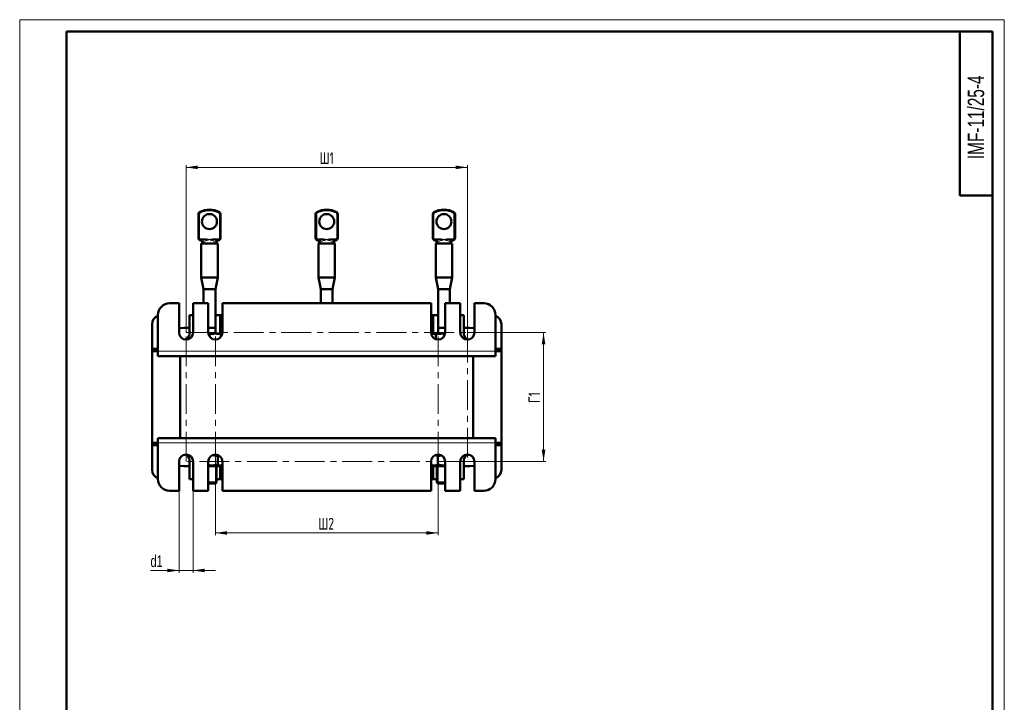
# Model space of a CAD drawing. Header units: millimetres. Extents: x 0 to 420, y 0 to 594.
# Tile 3 of 3: x 0 to 420, y 303 to 594. Entities that reach past the tile are written whole.
import ezdxf

# ---------------------------------------------------------------- set-up
doc = ezdxf.new("R2010")
doc.units = ezdxf.units.MM
doc.linetypes.add('CENTERX2', pattern=[20.32, 12.7, -2.54, 2.54, -2.54])
doc.layers.add('ОСЕВЫЕ', color=7, linetype='Continuous')
doc.styles.add('SLDTEXTSTYLE0', font='TXT', dxfattribs={"width": 0.7, "bigfont": 'bigfont'})
doc.styles.add('SLDTEXTSTYLE1', font='TXT', dxfattribs={"width": 0.7})
doc.dimstyles.new('SLDDIMSTYLE0', dxfattribs={"dimtxt": 5, "dimasz": 5, "dimexe": 0, "dimexo": 0.0625, "dimgap": 1.25, "dimtad": 2, "dimdec": 1, "dimrnd": 1e-09, "dimzin": 12, "dimdsep": 46, "dimtxsty": 'SLDTEXTSTYLE1', "dimsah": 1, "dimcen": 0.09, "dimadec": 0, "dimazin": 3, "dimtfac": 1, "dimtdec": 3, "dimtofl": 0, "dimtmove": 0, "dimatfit": 3, "dimfxl": 0, "dimfrac": 2, "dimtolj": 1, "dimtzin": 12, "dimarcsym": 0})
doc.dimstyles.new('SLDDIMSTYLE1', dxfattribs={"dimtxt": 5, "dimasz": 5, "dimexe": 0, "dimexo": 0.0625, "dimgap": 1.25, "dimtad": 2, "dimdec": 1, "dimrnd": 1e-09, "dimzin": 12, "dimdsep": 46, "dimtxsty": 'SLDTEXTSTYLE1', "dimsah": 1, "dimcen": 0.09, "dimadec": 0, "dimazin": 3, "dimtfac": 1, "dimtdec": 3, "dimtmove": 0, "dimatfit": 0, "dimfxl": 0, "dimfrac": 2, "dimtolj": 1, "dimtzin": 12, "dimarcsym": 0})

# ---------------------------------------------------------------- blocks, each defined once
blk = doc.blocks.new('_D_4')
at = {"color": 7, "linetype": 'Continuous', "lineweight": 0}
for p, q in [((70.96, 460.5), (70.96, 531.99)), ((70.96, 530.99), (190.96, 530.99)), ((190.96, 460.5), (190.96, 531.99))]:
    blk.add_line(p, q, dxfattribs=at)
at = {"color": 7, "linetype": 'Continuous', "lineweight": 18}
for points in [[(70.96, 530.99), (75.96, 530.22), (75.96, 531.76)], [(190.96, 530.99), (185.96, 531.76), (185.96, 530.22)]]:
    blk.add_solid(points, dxfattribs=at)
at = {"color": 7, "linetype": 'Continuous', "lineweight": 18, "insert": (127.94, 537.44), "char_height": 5, "attachment_point": 1, "style": 'SLDTEXTSTYLE0'}
blk.add_mtext('Ш1', dxfattribs=at)
blk = doc.blocks.new('_D_5')
at = {"color": 7, "linetype": 'Continuous', "lineweight": 0}
for p, q in [((83.46, 405.48), (83.46, 373.99)), ((178.46, 405.48), (178.46, 373.99)), ((83.46, 374.99), (178.46, 374.99))]:
    blk.add_line(p, q, dxfattribs=at)
at = {"color": 7, "linetype": 'Continuous', "lineweight": 18}
for points in [[(83.46, 374.99), (88.46, 374.22), (88.46, 375.76)], [(178.46, 374.99), (173.46, 375.76), (173.46, 374.22)]]:
    blk.add_solid(points, dxfattribs=at)
at = {"color": 7, "linetype": 'Continuous', "lineweight": 18, "insert": (127.4, 381.44), "char_height": 5, "attachment_point": 1, "style": 'SLDTEXTSTYLE0'}
blk.add_mtext('Ш2', dxfattribs=at)
blk = doc.blocks.new('_D_6')
at = {"color": 7, "linetype": 'Continuous', "lineweight": 0}
for p, q in [((190.97, 460.49), (224.46, 460.49)), ((223.46, 460.49), (223.46, 405.49)), ((190.97, 405.49), (224.46, 405.49))]:
    blk.add_line(p, q, dxfattribs=at)
at = {"color": 7, "linetype": 'Continuous', "lineweight": 18}
for points in [[(223.46, 460.49), (222.69, 455.49), (224.23, 455.49)], [(223.46, 405.49), (224.23, 410.49), (222.69, 410.49)]]:
    blk.add_solid(points, dxfattribs=at)
at = {"color": 7, "linetype": 'Continuous', "lineweight": 18, "insert": (217.01, 430.51), "char_height": 5, "attachment_point": 1, "rotation": 90, "style": 'SLDTEXTSTYLE0'}
blk.add_mtext('Г1', dxfattribs=at)
blk = doc.blocks.new('_D_7')
at = {"color": 7, "linetype": 'Continuous', "lineweight": 0}
for p, q in [((67.96, 392.98), (67.96, 357.99)), ((73.96, 392.98), (73.96, 357.99)), ((67.96, 358.99), (55.79, 358.99)), ((67.96, 358.99), (73.96, 358.99)), ((73.96, 358.99), (83.57, 358.99))]:
    blk.add_line(p, q, dxfattribs=at)
at = {"color": 7, "linetype": 'Continuous', "lineweight": 18}
for points in [[(67.96, 358.99), (62.96, 359.76), (62.96, 358.22)], [(73.96, 358.99), (78.96, 358.22), (78.96, 359.76)]]:
    blk.add_solid(points, dxfattribs=at)
at = {"color": 7, "linetype": 'Continuous', "lineweight": 18, "insert": (55.79, 365.44), "char_height": 5, "attachment_point": 1, "style": 'SLDTEXTSTYLE1'}
blk.add_mtext('d1', dxfattribs=at)

msp = doc.modelspace()

# ---------------------------------------------------------------- linework, layer by layer
at = {"color": 7, "linetype": 'Continuous', "lineweight": 50}
for p, q in [((20, 589), (20, 5)), ((415, 589), (20, 589)), ((401, 589), (401, 519)), ((415, 5), (415, 589)), ((401, 519), (415, 519)), ((76.21, 500.87), (76.21, 510.96)), ((85.71, 510.96), (85.71, 500.87)), ((126.21, 500.87), (126.21, 510.96)), ((135.71, 510.96), (135.71, 500.87)), ((176.21, 500.87), (176.21, 510.96)), ((185.71, 510.96), (185.71, 500.87)), ((77.5, 499.66), (76.81, 499.95)), ((85.1, 499.95), (84.41, 499.66)), ((127.5, 499.66), (126.81, 499.95)), ((135.1, 499.95), (134.41, 499.66)), ((177.5, 499.66), (176.81, 499.95)), ((185.1, 499.95), (184.41, 499.66)), ((77.46, 498.46), (77.46, 484.06)), ((77.46, 498.46), (84.46, 498.46)), ((77.81, 498.46), (77.81, 499.2)), ((84.11, 499.2), (84.11, 498.46)), ((84.46, 484.06), (84.46, 498.46)), ((127.46, 498.46), (127.46, 484.06)), ((127.46, 498.46), (134.46, 498.46)), ((127.81, 498.46), (127.81, 499.2)), ((134.11, 499.2), (134.11, 498.46)), ((134.46, 484.06), (134.46, 498.46)), ((177.46, 498.46), (177.46, 484.06)), ((177.46, 498.46), (184.46, 498.46)), ((177.81, 498.46), (177.81, 499.2)), ((184.11, 499.2), (184.11, 498.46)), ((184.46, 484.06), (184.46, 498.46)), ((77.46, 484.06), (78.46, 479.06)), ((77.46, 484.06), (84.46, 484.06)), ((83.46, 479.06), (84.46, 484.06)), ((127.46, 484.06), (128.46, 479.06)), ((127.46, 484.06), (134.46, 484.06)), ((133.46, 479.06), (134.46, 484.06)), ((177.46, 484.06), (178.46, 479.06)), ((177.46, 484.06), (184.46, 484.06)), ((183.46, 479.06), (184.46, 484.06)), ((78.46, 479.06), (78.46, 472.99)), ((83.46, 479.06), (78.46, 479.06)), ((83.46, 467.99), (83.46, 479.06)), ((128.46, 479.06), (128.46, 472.99)), ((133.46, 479.06), (128.46, 479.06)), ((133.46, 472.99), (133.46, 479.06)), ((178.46, 479.06), (178.46, 467.99)), ((183.46, 479.06), (178.46, 479.06)), ((183.46, 472.99), (183.46, 479.06)), ((67.96, 472.99), (63.96, 472.99)), ((67.96, 460.49), (67.96, 472.99)), ((73.96, 472.99), (73.96, 460.49)), ((80.46, 472.99), (73.96, 472.99)), ((80.46, 460.49), (80.46, 472.99)), ((86.46, 472.99), (86.46, 460.49)), ((175.46, 472.99), (86.46, 472.99)), ((175.46, 460.49), (175.46, 472.99)), ((181.46, 472.99), (181.46, 460.49)), ((187.96, 472.99), (181.46, 472.99)), ((187.96, 460.49), (187.96, 472.99)), ((197.96, 472.99), (193.96, 472.99)), ((193.96, 472.99), (193.96, 460.49)), ((58.96, 467.99), (58.96, 452.49)), ((72.46, 467.99), (72.46, 459.99)), ((73.96, 467.99), (72.46, 467.99)), ((83.46, 467.99), (83.46, 460.04)), ((85.58, 467.99), (83.46, 467.99)), ((85.58, 467.99), (85.58, 460.04)), ((86.46, 467.99), (85.58, 467.99)), ((176.33, 467.99), (175.46, 467.99)), ((176.33, 460.04), (176.33, 467.99)), ((178.46, 467.99), (176.33, 467.99)), ((178.46, 460.04), (178.46, 467.99)), ((189.46, 467.99), (187.96, 467.99)), ((189.46, 459.99), (189.46, 467.99)), ((202.96, 452.49), (202.96, 467.99)), ((56.46, 463.99), (56.46, 453.49)), ((69.96, 462.49), (72.46, 462.49)), ((80.46, 462.49), (83.46, 462.49)), ((178.46, 462.49), (181.46, 462.49)), ((189.46, 462.49), (191.96, 462.49)), ((205.46, 453.49), (205.46, 463.99)), ((83.46, 460.04), (80.49, 460.04)), ((80.96, 459.6), (80.59, 459.69)), ((80.96, 459.6), (80.96, 458.84)), ((85.96, 460.04), (83.46, 460.04)), ((85.96, 459.6), (85.96, 458.84)), ((175.96, 460.04), (175.54, 459.8)), ((176.37, 460.04), (175.96, 460.04)), ((180.37, 460.04), (176.37, 460.04)), ((177.51, 459.6), (177.51, 457.65)), ((181.35, 459.96), (180.37, 460.04)), ((181.42, 460.04), (180.37, 460.04)), ((56.46, 452.49), (56.46, 453.49)), ((56.46, 453.49), (58.96, 453.49)), ((58.96, 452.49), (56.46, 452.49)), ((56.46, 452.49), (56.46, 413.49)), ((58.96, 452.49), (58.96, 450.49)), ((202.96, 450.49), (58.96, 450.49)), ((68.46, 415.49), (68.46, 450.49)), ((193.46, 415.49), (193.46, 450.49)), ((202.96, 453.49), (205.46, 453.49)), ((205.46, 452.49), (202.96, 452.49)), ((202.96, 452.49), (202.96, 450.49)), ((205.46, 453.49), (205.46, 452.49)), ((205.46, 413.49), (205.46, 452.49)), ((56.46, 412.49), (56.46, 413.49)), ((56.46, 413.49), (58.96, 413.49)), ((58.96, 412.49), (56.46, 412.49)), ((56.46, 412.49), (56.46, 401.99)), ((58.96, 415.49), (202.96, 415.49)), ((58.96, 413.49), (58.96, 415.49)), ((58.96, 413.49), (58.96, 397.99)), ((202.96, 413.49), (202.96, 415.49)), ((202.96, 413.49), (205.46, 413.49)), ((202.96, 397.99), (202.96, 413.49)), ((205.46, 412.49), (202.96, 412.49)), ((205.46, 413.49), (205.46, 412.49)), ((205.46, 401.99), (205.46, 412.49)), ((82.15, 408.15), (84.47, 407.76)), ((84.47, 407.76), (84.95, 408.04)), ((84.47, 407.76), (84.47, 404.23)), ((178.42, 407.76), (179.89, 408.09)), ((178.42, 407.76), (178.42, 404.23)), ((67.96, 392.99), (67.96, 405.49)), ((72.46, 403.49), (69.96, 403.49)), ((72.46, 405.99), (72.46, 397.99)), ((73.96, 405.49), (73.96, 392.99)), ((80.46, 392.99), (80.46, 405.49)), ((85.46, 403.49), (80.46, 403.49)), ((83.96, 396.54), (83.96, 403.49)), ((85.46, 403.49), (86.37, 404.02)), ((85.58, 403.57), (85.58, 397.99)), ((86.46, 405.49), (86.46, 392.99)), ((175.46, 392.99), (175.46, 405.49)), ((175.46, 404.07), (176.46, 403.49)), ((176.33, 397.99), (176.33, 403.57)), ((181.46, 403.49), (176.46, 403.49)), ((177.96, 403.49), (177.96, 396.54)), ((181.46, 405.49), (181.46, 392.99)), ((187.96, 392.99), (187.96, 405.49)), ((189.46, 397.99), (189.46, 405.99)), ((191.96, 403.49), (189.46, 403.49)), ((193.96, 405.49), (193.96, 392.99)), ((72.46, 397.99), (73.96, 397.99)), ((80.46, 396.54), (83.96, 396.54)), ((83.46, 396.04), (80.46, 396.04)), ((83.46, 396.04), (83.96, 396.54)), ((83.96, 397.99), (85.58, 397.99)), ((85.58, 397.99), (86.46, 397.99)), ((175.46, 397.99), (176.33, 397.99)), ((176.33, 397.99), (177.96, 397.99)), ((177.96, 396.54), (178.46, 396.04)), ((177.96, 396.54), (181.46, 396.54)), ((181.46, 396.04), (178.46, 396.04)), ((187.96, 397.99), (189.46, 397.99)), ((63.96, 392.99), (67.96, 392.99)), ((73.96, 392.99), (80.46, 392.99)), ((86.46, 392.99), (175.46, 392.99)), ((181.46, 392.99), (187.96, 392.99)), ((193.96, 392.99), (197.96, 392.99))]:
    msp.add_line(p, q, dxfattribs=at)
at = {"color": 7, "linetype": 'Continuous', "lineweight": 25}
msp.add_line((20, 589), (20, 5), dxfattribs=at)
at = {"color": 8, "linetype": 'Continuous', "lineweight": 18}
for p, q in [((76.21, 510.96), (76.71, 510.96)), ((76.7, 511.82), (76.95, 511.39)), ((76.71, 510.96), (76.71, 500.87)), ((85.22, 511.82), (84.96, 511.39)), ((85.21, 500.87), (85.21, 510.96)), ((85.71, 510.96), (85.21, 510.96)), ((126.21, 510.96), (126.71, 510.96)), ((126.7, 511.82), (126.95, 511.39)), ((126.71, 510.96), (126.71, 500.87)), ((135.22, 511.82), (134.96, 511.39)), ((135.21, 500.87), (135.21, 510.96)), ((135.71, 510.96), (135.21, 510.96)), ((176.21, 510.96), (176.71, 510.96)), ((176.7, 511.82), (176.95, 511.39)), ((176.71, 510.96), (176.71, 500.87)), ((185.22, 511.82), (184.96, 511.39)), ((185.21, 500.87), (185.21, 510.96)), ((185.71, 510.96), (185.21, 510.96)), ((76.21, 500.87), (76.71, 500.87)), ((76.5, 500.17), (76.85, 500.52)), ((76.85, 500.52), (78.99, 500.52)), ((76.85, 500.52), (76.85, 500.07)), ((78.99, 500.07), (76.85, 500.07)), ((77.01, 499.96), (77.7, 499.66)), ((78.99, 500.52), (79.7, 500.43)), ((78.99, 500.07), (78.99, 500.52)), ((79.62, 500.09), (78.99, 500.07)), ((79.62, 500.09), (79.7, 500.43)), ((82.21, 500.43), (82.92, 500.52)), ((82.29, 500.09), (82.21, 500.43)), ((82.92, 500.07), (82.29, 500.09)), ((82.92, 500.52), (85.06, 500.52)), ((82.92, 500.07), (82.92, 500.52)), ((85.06, 500.07), (82.92, 500.07)), ((84.21, 499.66), (84.9, 499.96)), ((85.42, 500.17), (85.06, 500.52)), ((85.06, 500.07), (85.06, 500.52)), ((85.71, 500.87), (85.21, 500.87)), ((126.21, 500.87), (126.71, 500.87)), ((126.5, 500.17), (126.85, 500.52)), ((126.85, 500.52), (128.99, 500.52)), ((126.85, 500.52), (126.85, 500.07)), ((128.99, 500.07), (126.85, 500.07)), ((127.01, 499.96), (127.7, 499.66)), ((128.99, 500.52), (129.7, 500.43)), ((128.99, 500.07), (128.99, 500.52)), ((129.62, 500.09), (128.99, 500.07)), ((129.62, 500.09), (129.7, 500.43)), ((132.21, 500.43), (132.92, 500.52)), ((132.29, 500.09), (132.21, 500.43)), ((132.92, 500.07), (132.29, 500.09)), ((132.92, 500.52), (135.06, 500.52)), ((132.92, 500.07), (132.92, 500.52)), ((135.06, 500.07), (132.92, 500.07)), ((134.21, 499.66), (134.9, 499.96)), ((135.06, 500.07), (135.06, 500.52)), ((135.42, 500.17), (135.06, 500.52)), ((135.71, 500.87), (135.21, 500.87)), ((176.21, 500.87), (176.71, 500.87)), ((176.5, 500.17), (176.85, 500.52)), ((176.85, 500.52), (178.99, 500.52)), ((176.85, 500.52), (176.85, 500.07)), ((178.99, 500.07), (176.85, 500.07)), ((177.01, 499.96), (177.7, 499.66)), ((178.99, 500.52), (179.7, 500.43)), ((178.99, 500.07), (178.99, 500.52)), ((179.62, 500.09), (178.99, 500.07)), ((179.62, 500.09), (179.7, 500.43)), ((182.21, 500.43), (182.92, 500.52)), ((182.29, 500.09), (182.21, 500.43)), ((182.92, 500.07), (182.29, 500.09)), ((182.92, 500.52), (185.06, 500.52)), ((182.92, 500.07), (182.92, 500.52)), ((185.06, 500.07), (182.92, 500.07)), ((184.21, 499.66), (184.9, 499.96)), ((185.06, 500.07), (185.06, 500.52)), ((185.42, 500.17), (185.06, 500.52)), ((185.71, 500.87), (185.21, 500.87)), ((77.93, 498.98), (77.83, 498.46)), ((84.08, 498.46), (83.99, 498.98)), ((127.93, 498.98), (127.83, 498.46)), ((134.08, 498.46), (133.99, 498.98)), ((177.93, 498.98), (177.83, 498.46)), ((184.08, 498.46), (183.99, 498.98)), ((202.96, 452.49), (58.96, 452.49)), ((58.96, 413.49), (202.96, 413.49))]:
    msp.add_line(p, q, dxfattribs=at)
at = {"color": 7, "linetype": 'CENTERX2', "lineweight": 18}
for p, q in [((70.96, 460.49), (190.96, 460.49)), ((70.96, 405.49), (70.96, 460.49)), ((83.46, 405.49), (83.46, 460.49)), ((178.46, 405.49), (178.46, 460.49)), ((190.96, 460.49), (190.96, 405.49)), ((190.96, 405.49), (70.96, 405.49))]:
    msp.add_line(p, q, dxfattribs=at)
at = {"color": 7, "linetype": 'Continuous', "lineweight": 50, "flags": 128}
for points in [[(69.96, 462.49), (68.39, 462.37), (67.96, 462.29)], [(193.96, 462.29), (193.52, 462.37), (191.96, 462.49)], [(67.96, 403.7), (68.39, 403.62), (69.96, 403.49)], [(191.96, 403.49), (193.52, 403.62), (193.96, 403.7)]]:
    msp.add_lwpolyline(points, dxfattribs=at)
at = {"color": 7, "linetype": 'Continuous', "lineweight": 50}
for centre in [(80.96, 507.86), (130.96, 507.86), (180.96, 507.86)]:
    msp.add_circle(centre, 3.2, dxfattribs=at)
for centre, radius, start, end in [((80.96, 504.65), 8.34, 59.281, 120.719), ((130.96, 504.65), 8.34, 59.281, 120.719), ((180.96, 504.65), 8.34, 59.281, 120.719), ((77.21, 510.96), 1, 120.719, 180), ((84.71, 510.96), 1, 0, 59.281), ((127.21, 510.96), 1, 120.719, 180), ((134.71, 510.96), 1, 0, 59.281), ((177.21, 510.96), 1, 120.719, 180), ((184.71, 510.96), 1, 0, 59.281), ((77.21, 500.87), 1, 180, 224.8364), ((77.21, 500.87), 1, 224.8364, 246.7776), ((84.71, 500.87), 1, 293.2224, 315.1636), ((84.71, 500.87), 1, 315.1636, 0), ((127.21, 500.87), 1, 180, 224.8364), ((127.21, 500.87), 1, 224.8364, 246.7776), ((134.71, 500.87), 1, 293.2224, 315.1636), ((134.71, 500.87), 1, 315.1636, 0), ((177.21, 500.87), 1, 180, 224.8364), ((177.21, 500.87), 1, 224.8364, 246.7776), ((184.71, 500.87), 1, 293.2224, 315.1636), ((184.71, 500.87), 1, 315.1636, 0), ((77.31, 499.2), 0.5, 53.9324, 66.7776), ((84.61, 499.2), 0.5, 113.2224, 126.0676), ((127.31, 499.2), 0.5, 53.9324, 66.7776), ((127.31, 499.2), 0.5, 41.2311, 53.9324), ((134.61, 499.2), 0.5, 126.0676, 138.7689), ((134.61, 499.2), 0.5, 113.2224, 126.0676), ((177.31, 499.2), 0.5, 53.9324, 66.7776), ((184.61, 499.2), 0.5, 113.2224, 126.0676), ((63.96, 467.99), 5, 90, 180), ((197.96, 467.99), 5, 0, 90), ((60.46, 463.99), 4, 112.0243, 180), ((201.46, 463.99), 4, 0, 67.9757), ((70.96, 460.49), 3, 180, 0), ((69.96, 459.99), 2.5, 281.0002, 0), ((83.46, 460.49), 3, 180, 0), ((178.46, 460.49), 3, 180, 0), ((190.96, 460.49), 3, 180, 0), ((191.96, 459.99), 2.5, 180, 258.9998), ((70.96, 405.49), 3, 0, 180), ((69.96, 405.99), 2.5, 0, 78.9998), ((83.46, 405.49), 3, 0, 180), ((178.46, 405.49), 3, 0, 180), ((190.96, 405.49), 3, 0, 180), ((191.96, 405.99), 2.5, 101.0002, 180), ((60.46, 401.99), 4, 180, 247.9757), ((201.46, 401.99), 4, 292.0243, 0), ((63.96, 397.99), 5, 180, 270), ((197.96, 397.99), 5, 270, 0)]:
    msp.add_arc(centre, radius, start, end, dxfattribs=at)
at = {"color": 8, "linetype": 'Continuous', "lineweight": 18}
for centre, radius, start, end in [((80.96, 504.65), 7.84, 59.281, 120.719), ((130.96, 504.65), 7.84, 59.281, 120.719), ((180.96, 504.65), 7.84, 59.281, 120.719), ((77.21, 510.96), 0.5, 120.719, 180), ((84.71, 510.96), 0.5, 0, 59.281), ((127.21, 510.96), 0.5, 120.719, 180), ((134.71, 510.96), 0.5, 0, 59.281), ((177.21, 510.96), 0.5, 120.719, 180), ((184.71, 510.96), 0.5, 0, 59.281), ((76.77, 500.45), 0.394, 226.4228, 282.1984), ((77.21, 500.87), 0.5, 180, 224.8364), ((76.9, 500.18), 0.249, 248.8037, 295.47), ((77.21, 500.42), 0.5, 224.8364, 246.7776), ((78.63, 499.58), 1.12, 8.9131, 27.3802), ((83.28, 499.58), 1.12, 152.6198, 171.0869), ((84.71, 500.42), 0.5, 293.2224, 315.1636), ((85.01, 500.18), 0.249, 244.53, 291.1963), ((84.71, 500.87), 0.5, 315.1636, 0), ((85.14, 500.45), 0.394, 257.8016, 313.5772), ((126.77, 500.45), 0.394, 226.4228, 282.1984), ((127.21, 500.87), 0.5, 180, 224.8364), ((126.9, 500.18), 0.249, 248.8037, 295.47), ((127.21, 500.42), 0.5, 224.8364, 246.7776), ((128.63, 499.58), 1.12, 8.9131, 27.3802), ((133.28, 499.58), 1.12, 152.6198, 171.0869), ((134.71, 500.42), 0.5, 293.2224, 315.1636), ((135.01, 500.18), 0.249, 244.53, 291.1963), ((134.71, 500.87), 0.5, 315.1636, 0), ((135.14, 500.45), 0.394, 257.8016, 313.5772), ((176.77, 500.45), 0.394, 226.4228, 282.1984), ((177.21, 500.87), 0.5, 180, 224.8364), ((176.9, 500.18), 0.249, 248.8037, 295.47), ((177.21, 500.42), 0.5, 224.8364, 246.7776), ((178.63, 499.58), 1.12, 8.9131, 27.3802), ((183.28, 499.58), 1.12, 152.6198, 171.0869), ((184.71, 500.42), 0.5, 293.2224, 315.1636), ((185.01, 500.18), 0.249, 244.53, 291.1963), ((184.71, 500.87), 0.5, 315.1636, 0), ((185.14, 500.45), 0.394, 257.8016, 313.5772), ((77.59, 499.89), 0.249, 248.8037, 295.47), ((77.8, 499.89), 0.35, 235.5001, 285.9878), ((77.31, 498.74), 1, 53.9324, 66.7776), ((78.08, 499.21), 0.273, 182.9079, 235.6639), ((83.83, 499.21), 0.273, 304.3361, 357.0921), ((84.61, 498.74), 1, 113.2224, 126.0676), ((84.11, 499.89), 0.35, 254.0122, 304.4999), ((84.32, 499.89), 0.249, 244.53, 291.1963), ((127.59, 499.89), 0.249, 248.8037, 295.47), ((127.8, 499.89), 0.35, 235.5001, 285.9878), ((127.31, 498.74), 1, 53.9324, 66.7776), ((128.08, 499.21), 0.273, 182.9079, 235.6639), ((133.83, 499.21), 0.273, 304.3361, 357.0921), ((134.61, 498.74), 1, 113.2224, 126.0676), ((134.11, 499.89), 0.35, 254.0122, 304.4999), ((134.32, 499.89), 0.249, 244.53, 291.1963), ((177.59, 499.89), 0.249, 248.8037, 295.47), ((177.8, 499.89), 0.35, 235.5001, 285.9878), ((177.31, 498.74), 1, 53.9324, 66.7776), ((178.08, 499.21), 0.273, 182.9079, 235.6639), ((183.83, 499.21), 0.273, 304.3361, 357.0921), ((184.61, 498.74), 1, 113.2224, 126.0676), ((184.11, 499.89), 0.35, 254.0122, 304.4999), ((184.32, 499.89), 0.249, 244.53, 291.1963)]:
    msp.add_arc(centre, radius, start, end, dxfattribs=at)
for centre, major_axis, ratio, start_param, end_param in [((80.96, 498.61), (3.65, 0), 0.472164, 2.13875, 2.565691), ((80.96, 498.61), (3.65, 0), 0.472164, 0.575902, 1.002843), ((130.96, 498.61), (3.65, 0), 0.472164, 2.13875, 2.565691), ((130.96, 498.61), (3.65, 0), 0.472164, 0.575902, 1.002843), ((180.96, 498.61), (3.65, 0), 0.472164, 2.13875, 2.565691), ((180.96, 498.61), (3.65, 0), 0.472164, 0.575902, 1.002843), ((80.96, 498.16), (3.15, 0), 0.547111, 1.969663, 2.96564), ((80.96, 498.16), (3.15, 0), 0.547111, 0.175953, 1.17193), ((130.96, 498.16), (3.15, 0), 0.547111, 1.969663, 2.96564), ((130.96, 498.16), (3.15, 0), 0.547111, 0.175953, 1.17193), ((180.96, 498.16), (3.15, 0), 0.547111, 1.969663, 2.96564), ((180.96, 498.16), (3.15, 0), 0.547111, 0.175953, 1.17193)]:
    msp.add_ellipse(centre, major_axis=major_axis, ratio=ratio, start_param=start_param, end_param=end_param, dxfattribs=at)
for points, knots in [([(80.96, 500.2), (80.95, 500.2), (80.93, 500.2), (80.82, 500.19), (80.38, 500.13), (79.95, 500.11), (79.62, 500.09)], [0, 0, 0, 0, 0.0090176, 0.0486721, 0.2534926, 1, 1, 1, 1]), ([(79.7, 500.43), (79.95, 500.38), (80.23, 500.32), (80.62, 500.26), (80.78, 500.23), (80.91, 500.21), (80.94, 500.2), (80.95, 500.2), (80.96, 500.2)], [0, 0, 0, 0, 0.594245, 0.67658, 0.916278, 0.976203, 0.991184, 1, 1, 1, 1]), ([(80.96, 500.2), (80.95, 500.2), (80.63, 500.06), (80.22, 499.88), (79.82, 499.77), (79.73, 499.75)], [0, 0, 0, 0, 0.008423, 0.789551, 1, 1, 1, 1]), ([(80.96, 500.2), (80.96, 500.2), (81.13, 500.23), (81.55, 500.29), (81.96, 500.38), (82.21, 500.43)], [0, 0, 0, 0, 0.008816, 0.405754, 1, 1, 1, 1]), ([(82.18, 499.75), (82.1, 499.77), (81.7, 499.88), (81.28, 500.06), (80.96, 500.2), (80.96, 500.2)], [0, 0, 0, 0, 0.210449, 0.9915769, 1, 1, 1, 1]), ([(82.29, 500.09), (81.96, 500.11), (81.54, 500.13), (81.1, 500.19), (80.98, 500.2), (80.96, 500.2), (80.96, 500.2)], [0, 0, 0, 0, 0.7465074, 0.9513279, 0.9909824, 1, 1, 1, 1]), ([(130.96, 500.2), (130.95, 500.2), (130.93, 500.2), (130.82, 500.19), (130.38, 500.13), (129.95, 500.11), (129.62, 500.09)], [0, 0, 0, 0, 0.0090176, 0.0486721, 0.2534926, 1, 1, 1, 1]), ([(129.7, 500.43), (129.95, 500.38), (130.23, 500.32), (130.62, 500.26), (130.78, 500.23), (130.91, 500.21), (130.94, 500.2), (130.95, 500.2), (130.96, 500.2)], [0, 0, 0, 0, 0.594245, 0.67658, 0.916278, 0.976203, 0.991184, 1, 1, 1, 1]), ([(130.96, 500.2), (130.95, 500.2), (130.63, 500.06), (130.22, 499.88), (129.82, 499.77), (129.73, 499.75)], [0, 0, 0, 0, 0.008423, 0.789551, 1, 1, 1, 1]), ([(130.96, 500.2), (130.96, 500.2), (131.13, 500.23), (131.55, 500.29), (131.96, 500.38), (132.21, 500.43)], [0, 0, 0, 0, 0.008816, 0.405754, 1, 1, 1, 1]), ([(132.18, 499.75), (132.1, 499.77), (131.7, 499.88), (131.28, 500.06), (130.96, 500.2), (130.96, 500.2)], [0, 0, 0, 0, 0.210449, 0.9915769, 1, 1, 1, 1]), ([(132.29, 500.09), (131.96, 500.11), (131.54, 500.13), (131.1, 500.19), (130.98, 500.2), (130.96, 500.2), (130.96, 500.2)], [0, 0, 0, 0, 0.7465074, 0.9513279, 0.9909824, 1, 1, 1, 1]), ([(180.96, 500.2), (180.95, 500.2), (180.93, 500.2), (180.82, 500.19), (180.38, 500.13), (179.95, 500.11), (179.62, 500.09)], [0, 0, 0, 0, 0.0090176, 0.0486721, 0.2534926, 1, 1, 1, 1]), ([(179.7, 500.43), (179.95, 500.38), (180.23, 500.32), (180.62, 500.26), (180.78, 500.23), (180.91, 500.21), (180.94, 500.2), (180.95, 500.2), (180.96, 500.2)], [0, 0, 0, 0, 0.594245, 0.67658, 0.916278, 0.976203, 0.991184, 1, 1, 1, 1]), ([(180.96, 500.2), (180.95, 500.2), (180.63, 500.06), (180.22, 499.88), (179.82, 499.77), (179.73, 499.75)], [0, 0, 0, 0, 0.008423, 0.789551, 1, 1, 1, 1]), ([(180.96, 500.2), (180.96, 500.2), (181.13, 500.23), (181.55, 500.29), (181.96, 500.38), (182.21, 500.43)], [0, 0, 0, 0, 0.008816, 0.405754, 1, 1, 1, 1]), ([(182.18, 499.75), (182.1, 499.77), (181.7, 499.88), (181.28, 500.06), (180.96, 500.2), (180.96, 500.2)], [0, 0, 0, 0, 0.210449, 0.9915769, 1, 1, 1, 1]), ([(182.29, 500.09), (181.96, 500.11), (181.54, 500.13), (181.1, 500.19), (180.98, 500.2), (180.96, 500.2), (180.96, 500.2)], [0, 0, 0, 0, 0.7465074, 0.9513279, 0.9909824, 1, 1, 1, 1]), ([(77.9, 499.55), (77.91, 499.53), (77.94, 499.46), (77.99, 499.25), (77.95, 499.08), (77.93, 498.98)], [0, 0, 0, 0, 0.1497177, 0.5179138, 1, 1, 1, 1]), ([(83.99, 498.98), (83.98, 499.03), (83.94, 499.15), (83.94, 499.38), (83.99, 499.49), (84.02, 499.55)], [0, 0, 0, 0, 0.2430811, 0.6312309, 1, 1, 1, 1]), ([(127.9, 499.55), (127.91, 499.53), (127.94, 499.46), (127.99, 499.25), (127.95, 499.08), (127.93, 498.98)], [0, 0, 0, 0, 0.1497177, 0.5179138, 1, 1, 1, 1]), ([(133.99, 498.98), (133.98, 499.03), (133.94, 499.15), (133.94, 499.38), (133.99, 499.49), (134.02, 499.55)], [0, 0, 0, 0, 0.2430811, 0.6312309, 1, 1, 1, 1]), ([(177.9, 499.55), (177.91, 499.53), (177.94, 499.46), (177.99, 499.25), (177.95, 499.08), (177.93, 498.98)], [0, 0, 0, 0, 0.149718, 0.517914, 1, 1, 1, 1]), ([(183.99, 498.98), (183.98, 499.03), (183.94, 499.15), (183.94, 499.38), (183.99, 499.49), (184.02, 499.55)], [0, 0, 0, 0, 0.243081, 0.631231, 1, 1, 1, 1])]:
    msp.add_open_spline(points, degree=3, knots=knots, dxfattribs=at)
at = {"color": 7, "linetype": 'Continuous', "lineweight": 50}
for points, knots in [([(77.81, 499.2), (77.8, 499.26), (77.78, 499.4), (77.67, 499.54), (77.62, 499.59), (77.6, 499.6)], [0, 0, 0, 0, 0.408102, 0.806991, 1, 1, 1, 1]), ([(84.31, 499.6), (84.27, 499.56), (84.19, 499.49), (84.11, 499.31), (84.11, 499.23), (84.11, 499.2)], [0, 0, 0, 0, 0.442898, 0.803391, 1, 1, 1, 1]), ([(127.81, 499.2), (127.8, 499.26), (127.78, 499.4), (127.67, 499.54), (127.62, 499.59), (127.6, 499.6)], [0, 0, 0, 0, 0.408102, 0.806991, 1, 1, 1, 1]), ([(134.31, 499.6), (134.27, 499.56), (134.19, 499.49), (134.11, 499.31), (134.11, 499.23), (134.11, 499.2)], [0, 0, 0, 0, 0.442898, 0.803391, 1, 1, 1, 1]), ([(177.81, 499.2), (177.8, 499.26), (177.78, 499.4), (177.67, 499.54), (177.62, 499.59), (177.6, 499.6)], [0, 0, 0, 0, 0.408102, 0.806991, 1, 1, 1, 1]), ([(184.31, 499.6), (184.27, 499.56), (184.19, 499.49), (184.11, 499.31), (184.11, 499.23), (184.11, 499.2)], [0, 0, 0, 0, 0.442898, 0.803391, 1, 1, 1, 1]), ([(83.46, 460.04), (83.4, 460.04), (82.55, 460.04), (81.73, 459.81), (80.96, 459.6)], [0, 0, 0, 0, 0.070201, 1, 1, 1, 1]), ([(85.96, 459.6), (85.55, 459.72), (84.73, 459.97), (83.88, 460.02), (83.46, 460.04)], [0, 0, 0, 0, 0.495458, 1, 1, 1, 1]), ([(85.96, 460.04), (85.96, 460.04), (85.96, 460.04), (85.96, 459.96), (85.96, 459.72), (85.96, 459.6)], [0, 0, 0, 0, 0.017162, 0.503412, 1, 1, 1, 1]), ([(176.37, 460.04), (176.36, 460.04), (176.16, 460.04), (175.88, 459.99), (175.61, 459.83), (175.52, 459.77)], [0, 0, 0, 0, 0.023426, 0.687158, 1, 1, 1, 1]), ([(177.51, 459.6), (177.32, 459.72), (176.95, 459.97), (176.56, 460.02), (176.37, 460.04)], [0, 0, 0, 0, 0.495458, 1, 1, 1, 1]), ([(180.37, 460.04), (180.31, 460.04), (179.34, 460.04), (178.39, 459.81), (177.51, 459.6)], [0, 0, 0, 0, 0.070201, 1, 1, 1, 1]), ([(177.16, 408.15), (177.32, 408.14), (177.74, 408.09), (178.16, 407.89), (178.42, 407.76)], [0, 0, 0, 0, 0.363875, 1, 1, 1, 1]), ([(84.47, 404.23), (83.97, 404.1), (82.97, 403.85), (81.6, 403.7), (80.77, 403.88), (80.46, 403.94)], [0, 0, 0, 0, 0.377852, 0.763898, 1, 1, 1, 1]), ([(86.36, 404.04), (86.28, 403.99), (86.02, 403.82), (85.57, 403.75), (85.01, 403.86), (84.65, 404.11), (84.47, 404.23)], [0, 0, 0, 0, 0.120916, 0.420784, 0.7073121, 1, 1, 1, 1]), ([(178.42, 404.23), (178.16, 404.11), (177.62, 403.86), (176.8, 403.75), (176.07, 403.84), (175.63, 404.04), (175.46, 404.12)], [0, 0, 0, 0, 0.273064, 0.551294, 0.817147, 1, 1, 1, 1]), ([(181.46, 403.81), (181.34, 403.8), (180.31, 403.72), (179.31, 403.99), (178.42, 404.23)], [0, 0, 0, 0, 0.117593, 1, 1, 1, 1])]:
    msp.add_open_spline(points, degree=3, knots=knots, dxfattribs=at)
at = {"layer": 'ОСЕВЫЕ', "lineweight": 18}
for p, q in [((0, 594), (420, 594)), ((0, 594), (0, 0)), ((420, 594), (420, 0))]:
    msp.add_line(p, q, dxfattribs=at)

# ---------------------------------------------------------------- texts
at = {"color": 7, "linetype": 'Continuous', "lineweight": 0, "insert": (404.4, 552.34), "char_height": 7, "attachment_point": 2, "rotation": 90, "style": 'SLDTEXTSTYLE1'}
msp.add_mtext('IMF-11/25-4', dxfattribs=at)

# ---------------------------------------------------------------- dimensions: what is measured, and where the dimension line sits
at = {"color": 7, "linetype": 'Continuous', "lineweight": 18}
for base, p1, p2, text, dimstyle, picture, middle in [((190.96, 530.99), (70.96, 460.49), (190.96, 460.49), 'Ш1', 'SLDDIMSTYLE0', '_D_4', (130.96, 530.99)), ((178.46, 374.99), (83.46, 405.49), (178.46, 405.49), 'Ш2', 'SLDDIMSTYLE0', '_D_5', (130.96, 374.99)), ((73.96, 358.99), (67.96, 392.99), (73.96, 392.99), 'd1', 'SLDDIMSTYLE1', '_D_7', (58.27, 358.99))]:
    dim = msp.add_linear_dim(base=base, p1=p1, p2=p2, text=text, dimstyle=dimstyle, dxfattribs=at)
    dim.commit()
    dim.dimension.update_dxf_attribs({"geometry": picture, "text_midpoint": middle, "dimtype": 160})
dim = msp.add_linear_dim(base=(223.46, 405.49), p1=(190.96, 460.49), p2=(190.96, 405.49), angle=90, text='Г1', dimstyle='SLDDIMSTYLE0', dxfattribs=at)
dim.commit()
dim.dimension.update_dxf_attribs({"geometry": '_D_6', "text_midpoint": (223.46, 432.99), "dimtype": 160})

doc.saveas('drawing.dxf')
